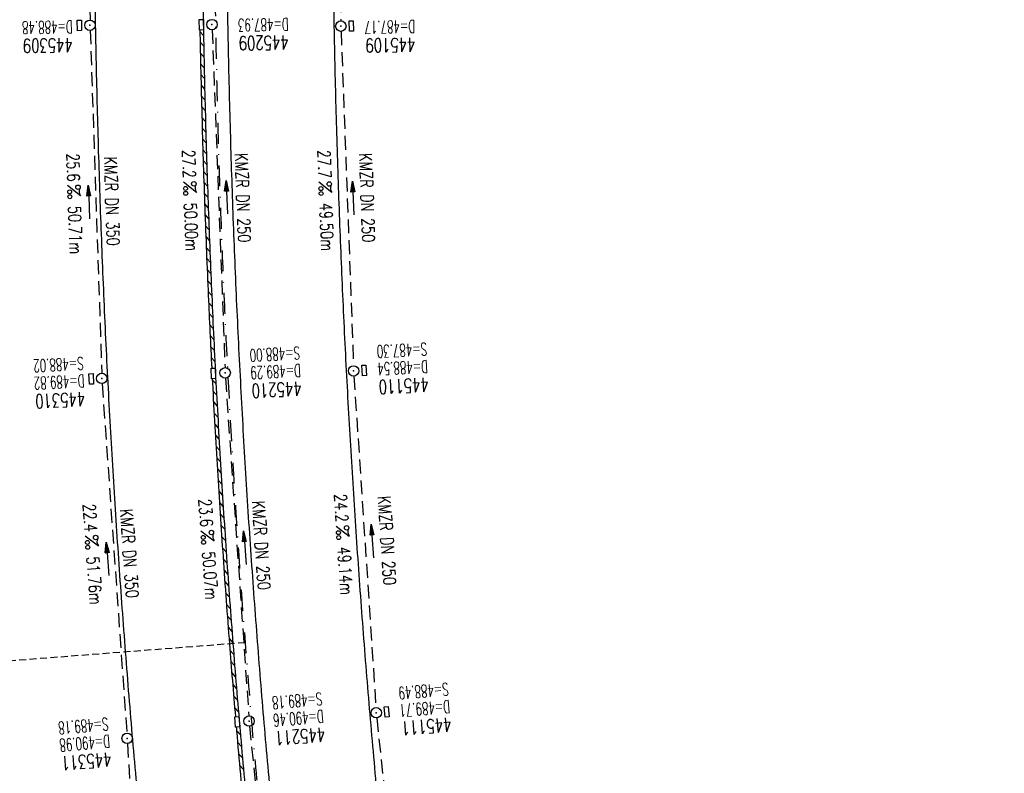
# Model space of a CAD drawing. Extents: x 459406 to 461721, y 413308 to 423218.
# Tile 84 of 256: x 460920 to 461062, y 416134 to 416242. Entities that reach past the tile are written whole.
import ezdxf
from ezdxf.enums import TextEntityAlignment as Align

# ---------------------------------------------------------------- set-up
doc = ezdxf.new("R2010")
doc.units = 0
doc.header["$LTSCALE"] = 2
doc.header["$MEASUREMENT"] = 0
for name, pattern in [('AUSGEZOGEN', [0]), ('GESTRICH-X2', [1.5, 1, -0.5]), ('GESTRICHELT', [0.75, 0.5, -0.25]), ('STRICHPT-X3', [3, 1.5, -0.75, 0, -0.75])]:
    doc.linetypes.add(name, pattern=pattern)
doc.layers.get('0').update_dxf_attribs({"linetype": 'AUSGEZOGEN'})
for name, color, linetype in [('ACHSE', 1, 'STRICHPT-X3'), ('FBR', 8, 'CONTINUOUS'), ('HEKTOM', 1, 'GESTRICHELT'), ('KANAL', 7, 'GESTRICH-X2'), ('PFEIL', 7, 'CONTINUOUS'), ('RINNE', 200, 'CONTINUOUS'), ('SCHACHTNR', 6, 'CONTINUOUS'), ('SCHSYMBOL', 7, 'AUSGEZOGEN'), ('TEXTO', 4, 'CONTINUOUS'), ('TEXTU', 4, 'CONTINUOUS')]:
    doc.layers.add(name, color=color, linetype=linetype)
doc.styles.add('ROMANS', font='romans.shx', dxfattribs={"width": 0.8})

# ---------------------------------------------------------------- blocks, each defined once
blk = doc.blocks.new('GST')
at = {"color": 0}
blk.add_circle((0, 0), 0.75, dxfattribs=at)
blk.add_point((0, 0), dxfattribs=at)
blk = doc.blocks.new('13')
blk.add_lwpolyline([(0.76, 1.22), (-0.75, 1.22), (-0.75, 1.8), (0.76, 1.8)], close=True)
at = {"rotation": 180}
blk.add_blockref('GST', (0, 0), dxfattribs=at)
blk = doc.blocks.new('PROM')
blk.add_line((1.57, 1.82), (0.02, 0.02))
for centre, radius in [((0.32, 1.51), 0.317), ((0.94, 0.29), 0.283), ((1.64, 0.29), 0.283)]:
    blk.add_circle(centre, radius)
blk.add_arc((0.99, 2.68), 1.03, 239.1414, 303.3549)
blk = doc.blocks.new('PFEIL2')
at = {"color": 0}
for p, q in [((0.88, 0), (-2.4, -0.01)), ((0.88, -0.27), (0.88, 0.28)), ((0.88, 0.28), (2.43, 0.01)), ((0.91, 0.27), (0.88, 0.26)), ((0.97, 0.26), (0.88, 0.25)), ((1.02, 0.25), (0.88, 0.23)), ((1.07, 0.24), (0.88, 0.21)), ((1.13, 0.23), (0.88, 0.19)), ((1.18, 0.22), (0.88, 0.17)), ((1.24, 0.21), (0.88, 0.15)), ((1.29, 0.21), (0.88, 0.14)), ((1.34, 0.2), (0.88, 0.12)), ((1.4, 0.19), (0.88, 0.1)), ((1.45, 0.18), (0.88, 0.08)), ((1.51, 0.17), (0.88, 0.06)), ((1.56, 0.16), (0.88, 0.04)), ((1.61, 0.15), (0.88, 0.02)), ((1.67, 0.14), (0.88, 0.01)), ((1.72, 0.13), (0.88, -0.01)), ((1.78, 0.12), (0.88, -0.03)), ((1.83, 0.11), (0.88, -0.05)), ((1.88, 0.1), (0.88, -0.07)), ((1.94, 0.09), (0.88, -0.09)), ((2.05, 0.08), (0.88, -0.12)), ((1.99, 0.08), (0.88, -0.11)), ((2.1, 0.07), (0.88, -0.14)), ((2.15, 0.06), (0.88, -0.16)), ((2.21, 0.05), (0.88, -0.18)), ((2.26, 0.04), (0.88, -0.2)), ((2.32, 0.03), (0.88, -0.22)), ((2.37, 0.02), (0.88, -0.23)), ((2.42, 0.01), (0.88, -0.25)), ((2.43, 0.01), (0.88, -0.27))]:
    blk.add_line(p, q, dxfattribs=at)
blk = doc.blocks.new('10')
blk.add_blockref('GST', (0, 0))
blk = doc.blocks.new('17')
blk.add_lwpolyline([(-0.76, -1.22), (0.75, -1.22), (0.75, -1.8), (-0.76, -1.8)], close=True)
blk.add_blockref('GST', (0, 0))

msp = doc.modelspace()

# ---------------------------------------------------------------- linework, layer by layer
at = {"layer": 'ACHSE', "flags": 128}
msp.add_lwpolyline([(460985.55, 416976.25), (460982.74, 416926.33), (460979.94, 416876.41), (460977.13, 416826.49), (460974.32, 416776.57), (460971.52, 416726.64), (460968.71, 416676.72), (460965.91, 416626.8), (460963.1, 416576.88, 0), (460961.73, 416552.57, 0), (460960.29, 416526.96, -0.000009), (460958.89, 416502, 0.00001), (460957.49, 416477.04, 0.000001), (460956.79, 416464.56, -0.000001), (460956.08, 416452.08), (460954.68, 416427.12), (460953.28, 416402.16), (460951.88, 416377.2, 0.000027), (460951.18, 416364.91, -0.000114), (460950.49, 416352.62, -0.000169), (460950.49, 416352.58, 0.000019), (460950.47, 416352.23, 0.002347), (460949.96, 416342.5, 0.0015), (460949.28, 416327.26, 0.002663), (460948.89, 416316.3, 0.002084), (460948.51, 416302.28, 0.002087), (460948.28, 416289.78, 0.002085), (460948.16, 416277.28, 0.002085), (460948.14, 416264.78, 0.002085), (460948.22, 416252.28, 0.002086), (460948.41, 416239.77, 0.002088), (460948.7, 416227.28, 0.002084), (460949.09, 416214.79, 0.002083), (460949.59, 416202.3, 0.002081), (460950.2, 416189.81, 0.002082), (460950.91, 416177.34, 0.002086), (460951.72, 416164.86, 0.002086), (460952.64, 416152.4, 0.002087), (460953.65, 416139.94, 0.002084), (460954.78, 416127.49, 0.002085), (460956.01, 416115.04, 0.002088), (460957.34, 416102.62, 0.002086), (460958.77, 416090.21, 0.002083), (460960.31, 416077.8, 0.002082), (460961.96, 416065.39, 0.002087), (460963.7, 416053.03, 0.002086), (460965.55, 416040.67, 0.002083), (460967.5, 416028.32, 0.00208), (460969.55, 416015.99, 0.002081), (460971.71, 416003.67, 0.002087), (460973.97, 415991.38, 0.002089), (460976.33, 415979.11, 0.002087), (460978.79, 415966.87, 0.002082), (460981.36, 415954.62, 0.002082), (460984.15, 415941.87, 0.002276), (460986.8, 415930.22, 0.001902), (460990.24, 415915.65, 0.002837), (460992.65, 415905.91, 0.000643), (460995.49, 415894.71, 0.001405), (460996.81, 415889.6, 0), (460998.53, 415883.01, 0.000001), (460998.87, 415881.7), (461005.19, 415857.51, 0.000017), (461008.35, 415845.42, -0.000015), (461011.51, 415833.32, -0.000002), (461014.67, 415821.23, -0.000002), (461017.83, 415809.14, -0.000001), (461020.99, 415797.04, 0.000005), (461024.15, 415784.95), (461030.47, 415760.76), (461036.79, 415736.57, 0.000028), (461038.98, 415728.17, -0.000015), (461041.18, 415719.76, -0.00065), (461041.49, 415718.58, -0.000124), (461043.09, 415712.38, -0.002577), (461045.47, 415702.95, -0.001641), (461049.08, 415688.11, -0.002531), (461051.66, 415677.11, -0.002087), (461054.67, 415663.74, -0.002079), (461057.31, 415651.53, -0.002077), (461059.85, 415639.28, -0.002078), (461062.3, 415627.01, -0.002083), (461064.63, 415614.74, -0.002085), (461066.86, 415602.46, -0.00208), (461068.99, 415590.13, -0.00208), (461071.02, 415577.79, -0.002082), (461072.95, 415565.44, -0.002086), (461074.77, 415553.08, -0.002086), (461076.49, 415540.7, -0.002081), (461078.11, 415528.31, -0.002078), (461079.62, 415515.89, -0.00208), (461081.03, 415503.45, -0.002087), (461082.34, 415491.04, -0.002085), (461083.54, 415478.62, -0.002078), (461084.64, 415466.15, -0.002076), (461085.64, 415453.67, -0.002082), (461086.53, 415441.22, -0.002088), (461087.32, 415428.75, -0.002085), (461088, 415416.26, -0.002081), (461088.58, 415403.77, -0.002082), (461089.06, 415391.28, -0.00208), (461089.43, 415378.79, -0.002078), (461089.7, 415366.29, -0.002082), (461089.86, 415353.79, -0.002085), (461089.92, 415341.29, -0.002085), (461089.88, 415328.8, -0.002082), (461089.73, 415316.3, -0.002078), (461089.48, 415303.79, -0.00208), (461089.12, 415291.3, -0.002082), (461088.66, 415278.81, -0.002084), (461088.09, 415266.33, -0.002082), (461087.43, 415253.85, -0.00208), (461086.65, 415241.37, -0.002079), (461085.78, 415228.9, -0.00208), (461084.8, 415216.44, -0.002085), (461083.63, 415203.06, -0.002418), (461082.53, 415191.54, -0.001753), (461080.94, 415176.37, -0.002741), (461079.84, 415166.68, -0.000279), (461078.8, 415158.04, -0.000933), (461078.49, 415155.46, -0.000004), (461077.26, 415145.58, -0.00001), (461076.8, 415141.87), (461073.72, 415117.06, 0.000001), (461071.82, 415101.73, 0.000001), (461070.64, 415092.25, 0.000018), (461069.1, 415079.85, -0.000014), (461067.56, 415067.44, -0.000008), (461066.02, 415055.04, 0.000011), (461064.48, 415042.63), (461058.33, 414993.01), (461052.17, 414943.39, -0.000009), (461049.09, 414918.58, 0.000009), (461046.01, 414893.77), (461039.85, 414844.16), (461033.69, 414794.54), (461027.53, 414744.92, -0.00001), (461024.45, 414720.11, 0.00001), (461021.37, 414695.3, 0.000001), (461018.29, 414670.49, -0.000001), (461015.21, 414645.68, 0), (461011.18, 414613.23, -0.000001), (461009.05, 414596.06, -0.000009), (461005.97, 414571.25, 0.00001), (461002.89, 414546.44), (460996.73, 414496.82), (460990.57, 414447.2), (460984.41, 414397.58, -0.000009), (460981.33, 414372.77, 0.000009), (460978.25, 414347.96), (460972.09, 414298.34), (460965.94, 414248.72), (460959.78, 414199.11, -0.00001), (460956.7, 414174.3, 0.00001), (460953.62, 414149.49, 0.000001), (460950.54, 414124.68, -0.000001), (460947.46, 414099.87, 0), (460943.43, 414067.42, -0.000001), (460941.3, 414050.25, -0.000009), (460938.22, 414025.44, 0.00001), (460935.14, 414000.63), (460928.98, 413951.01), (460922.82, 413901.39, 0.000001), (460919.74, 413876.58, -0.000001), (460916.66, 413851.77, -0.00001), (460913.58, 413826.96, 0.00001), (460910.5, 413802.15), (460904.34, 413752.53), (460898.18, 413702.91), (460892.03, 413653.29, -0.00001), (460888.95, 413628.49, 0.00001), (460885.86, 413603.68, 0.000001), (460882.79, 413578.87, -0.000001), (460879.71, 413554.06, 0), (460875.68, 413521.61, -0.000001), (460873.55, 413504.44, -0.000009), (460870.47, 413479.63, 0.00001), (460867.39, 413454.82), (460861.23, 413405.2), (460855.07, 413355.58, -0.000004), (460853.23, 413340.79, -0.000002), (460849.4, 413309.93)], format="xyb", dxfattribs=at)
at = {"layer": 'FBR'}
for points in [[(460939.56, 416465.53, -0.000001), (460938.86, 416453.05)], [(460955.04, 416464.66, -0.000001), (460954.34, 416452.18)], [(460958.53, 416464.46, -0.000001), (460957.83, 416451.98)], [(460973.76, 416463.6, -0.000001), (460973.06, 416451.12)], [(460992.76, 415983.69, 0.000224), (460993.01, 415982.39, 0.002087), (460995.44, 415970.29, 0.002082), (460997.99, 415958.18, 0.002082), (461000.74, 415945.56, 0.002276), (461003.36, 415934.07, 0.001902), (461006.77, 415919.63, 0.002837), (461009.13, 415910.07, 0.000643), (461011.96, 415898.92, 0.001405), (461013.26, 415893.89), (461014.98, 415887.31, 0.000001), (461015.32, 415886), (461021.64, 415861.81, 0.000017), (461024.8, 415849.72, -0.000015), (461027.96, 415837.62, -0.000002), (461031.12, 415825.53, -0.000002), (461034.28, 415813.43, -0.000001), (461037.44, 415801.34, 0.000005), (461040.6, 415789.24)], [(461009.82, 415832.88, -0.000002), (461012.98, 415820.79, -0.000002), (461016.14, 415808.69, -0.000001), (461019.3, 415796.6, 0.000005)], [(461013.2, 415833.77, -0.000002), (461016.36, 415821.67, -0.000002), (461019.52, 415809.58, -0.000001), (461022.68, 415797.48, 0.000005)], [(460959.44, 415976.9, 0.000181), (460959.65, 415975.83, 0.002087), (460962.14, 415963.45, 0.002082), (460964.74, 415951.06, 0.002082), (460967.56, 415938.17, 0.002276), (460970.24, 415926.37, 0.001902), (460973.72, 415911.68, 0.002837), (460976.16, 415901.75, 0.000643), (460979.02, 415890.51, 0.001405), (460980.36, 415885.3), (460982.08, 415878.72, 0.000001), (460982.42, 415877.4), (460988.74, 415853.21, 0.000017), (460991.9, 415841.12, -0.000015), (460995.06, 415829.03, -0.000002), (460998.22, 415816.93, -0.000002), (461001.38, 415804.84, -0.000001), (461004.54, 415792.74, 0.000005), (461007.7, 415780.65)], [(460930.97, 416252.09, 0.002086), (460931.16, 416239.44, 0.002088), (460931.46, 416226.81, 0.002084), (460931.86, 416214.18, 0.002083), (460932.36, 416201.54, 0.002081), (460932.97, 416188.91, 0.002082), (460933.69, 416176.29, 0.002086), (460934.51, 416163.67, 0.002086), (460935.44, 416151.06, 0.002087), (460936.47, 416138.46, 0.002084), (460937.61, 416125.86, 0.002085), (460938.85, 416113.27, 0.002088), (460940.19, 416100.71, 0.002086), (460941.64, 416088.16, 0.002083), (460943.2, 416075.6, 0.002082), (460944.86, 416063.05, 0.002087), (460946.63, 416050.55, 0.002086), (460948.5, 416038.05, 0.002083), (460950.47, 416025.55, 0.00208), (460952.55, 416013.08, 0.002081), (460954.73, 416000.63, 0.00165), (460956.53, 415990.79, 0.002089)], [(460946.47, 416252.26, 0.002086), (460946.66, 416239.74, 0.002088), (460946.95, 416227.23, 0.002084), (460947.35, 416214.73, 0.002083), (460947.85, 416202.22, 0.002081), (460948.45, 416189.72, 0.002082), (460949.16, 416177.23, 0.002086), (460949.97, 416164.74, 0.002086), (460950.89, 416152.26, 0.002087), (460951.91, 416139.79, 0.002084), (460953.04, 416127.32, 0.002085), (460954.27, 416114.86, 0.002088), (460955.6, 416102.43, 0.002086), (460957.03, 416090, 0.002083), (460958.58, 416077.57, 0.002082), (460960.22, 416065.15, 0.002087), (460961.97, 416052.78, 0.002086), (460963.82, 416040.41, 0.002083), (460965.77, 416028.04, 0.00208), (460967.83, 416015.69, 0.002081)], [(460949.97, 416252.3, 0.002086), (460950.16, 416239.81, 0.002088), (460950.45, 416227.33, 0.002084), (460950.84, 416214.86, 0.002083), (460951.34, 416202.38, 0.002081), (460951.95, 416189.9, 0.002082), (460952.65, 416177.44, 0.002086), (460953.46, 416164.98, 0.002086), (460954.38, 416152.53, 0.002087), (460955.4, 416140.09, 0.002084), (460956.52, 416127.65, 0.002085), (460957.75, 416115.22, 0.002088), (460959.08, 416102.81, 0.002086), (460960.51, 416090.42, 0.002083), (460962.05, 416078.02, 0.002082), (460963.69, 416065.63, 0.002087), (460965.43, 416053.28, 0.002086), (460967.28, 416040.94, 0.002083), (460969.23, 416028.6, 0.00208), (460971.28, 416016.28, 0.002081)], [(460965.22, 416252.46, 0.002086), (460965.4, 416240.1, 0.002088), (460965.69, 416227.75, 0.002084), (460966.08, 416215.4, 0.002083), (460966.58, 416203.05, 0.002081), (460967.18, 416190.7, 0.002082), (460967.88, 416178.37, 0.002086), (460968.68, 416166.04, 0.002086), (460969.58, 416153.71, 0.002087), (460970.59, 416141.4, 0.002084), (460971.7, 416129.09, 0.002085), (460972.92, 416116.78, 0.002088), (460974.23, 416104.5, 0.002086), (460975.65, 416092.23, 0.002083), (460977.17, 416079.96, 0.002082), (460978.8, 416067.69, 0.002087), (460980.52, 416055.47, 0.002086), (460982.35, 416043.26, 0.002083), (460984.28, 416031.04, 0.00208), (460986.31, 416018.85, 0.002081), (460988.44, 416006.68, 0.001692), (460990.25, 415996.82, 0.001692)]]:
    msp.add_lwpolyline(points, format="xyb", dxfattribs=at)
at = {"layer": 'HEKTOM'}
msp.add_line((460952.62, 416152.41), (460912.75, 416149.31), dxfattribs=at)
at = {"layer": 'KANAL'}
for p, q in [((460930.31, 416291.25), (460930.38, 416241.75)), ((460966.16, 416289.84), (460966.38, 416241.62)), ((460947.91, 416240.34), (460949.75, 416191.88)), ((460930.41, 416240.25), (460932.06, 416191.06)), ((460966.41, 416240.12), (460968.19, 416192.16)), ((460932.12, 416189.56), (460935.66, 416139.44)), ((460949.81, 416190.38), (460953.16, 416141.91)), ((460968.25, 416190.66), (460971.41, 416143.12)), ((460971.53, 416141.62), (460976.53, 416094.34)), ((460953.28, 416140.44), (460958, 416092.25)), ((460935.75, 416137.94), (460938.75, 416088.62))]:
    msp.add_line(p, q, dxfattribs=at)
at = {"layer": 'RINNE'}
for p, q in [((460946.15, 416240.07), (460946.66, 416239.5)), ((460946.18, 416238.54), (460946.69, 416237.97)), ((460946.21, 416237.01), (460946.72, 416236.44)), ((460946.25, 416235.47), (460946.76, 416234.9)), ((460946.28, 416233.94), (460946.79, 416233.36)), ((460946.32, 416232.4), (460946.83, 416231.82)), ((460946.35, 416230.86), (460946.87, 416230.28)), ((460946.39, 416229.31), (460946.91, 416228.74)), ((460946.43, 416227.77), (460946.95, 416227.19)), ((460946.48, 416226.22), (460946.99, 416225.65)), ((460946.52, 416224.68), (460947.04, 416224.1)), ((460946.57, 416223.13), (460947.09, 416222.55)), ((460946.62, 416221.57), (460947.13, 416221)), ((460946.67, 416220.02), (460947.18, 416219.44)), ((460946.72, 416218.47), (460947.24, 416217.89)), ((460946.77, 416216.91), (460947.29, 416216.33)), ((460946.82, 416215.35), (460947.34, 416214.77)), ((460946.88, 416213.79), (460947.4, 416213.21)), ((460946.94, 416212.22), (460947.46, 416211.64)), ((460947, 416210.66), (460947.52, 416210.08)), ((460947.06, 416209.09), (460947.58, 416208.51)), ((460947.12, 416207.52), (460947.65, 416206.94)), ((460947.19, 416205.95), (460947.71, 416205.37)), ((460947.25, 416204.38), (460947.78, 416203.8)), ((460947.32, 416202.81), (460947.85, 416202.22)), ((460947.39, 416201.23), (460947.92, 416200.64)), ((460947.46, 416199.65), (460947.99, 416199.06)), ((460947.54, 416198.07), (460948.06, 416197.48)), ((460947.61, 416196.49), (460948.14, 416195.9)), ((460947.69, 416194.91), (460948.22, 416194.31)), ((460947.77, 416193.32), (460948.3, 416192.73)), ((460947.93, 416190.14), (460948.46, 416189.55)), ((460948.01, 416188.55), (460948.55, 416187.95)), ((460948.1, 416186.95), (460948.63, 416186.36)), ((460948.19, 416185.36), (460948.72, 416184.76)), ((460948.28, 416183.76), (460948.81, 416183.16)), ((460948.37, 416182.16), (460948.9, 416181.56)), ((460948.46, 416180.56), (460949, 416179.96)), ((460948.56, 416178.95), (460949.09, 416178.35)), ((460948.65, 416177.35), (460949.19, 416176.75)), ((460948.75, 416175.74), (460949.29, 416175.14)), ((460948.85, 416174.13), (460949.39, 416173.53)), ((460948.95, 416172.52), (460949.49, 416171.91)), ((460949.06, 416170.9), (460949.6, 416170.3)), ((460949.16, 416169.28), (460949.71, 416168.68)), ((460949.27, 416167.66), (460949.81, 416167.06)), ((460949.38, 416166.04), (460949.92, 416165.44)), ((460949.49, 416164.42), (460950.04, 416163.81)), ((460949.61, 416162.8), (460950.15, 416162.19)), ((460949.72, 416161.17), (460950.27, 416160.56)), ((460949.84, 416159.54), (460950.39, 416158.93)), ((460949.96, 416157.91), (460950.51, 416157.3)), ((460950.08, 416156.27), (460950.63, 416155.66)), ((460950.21, 416154.64), (460950.75, 416154.02)), ((460950.33, 416153), (460950.88, 416152.38)), ((460950.46, 416151.36), (460951.01, 416150.74)), ((460950.59, 416149.71), (460951.14, 416149.1)), ((460950.72, 416148.07), (460951.27, 416147.45)), ((460950.85, 416146.42), (460951.41, 416145.81)), ((460950.99, 416144.77), (460951.54, 416144.15)), ((460951.13, 416143.12), (460951.68, 416142.5)), ((460951.41, 416139.81), (460951.96, 416139.19)), ((460951.55, 416138.15), (460952.11, 416137.53)), ((460951.7, 416136.49), (460952.25, 416135.87)), ((460951.84, 416134.83), (460952.4, 416134.2))]:
    msp.add_line(p, q, dxfattribs=at)
for points in [[(460946.65, 416240.31, 0.000095), (460946.66, 416239.74, 0.002088), (460946.95, 416227.23, 0.002084), (460947.35, 416214.73, 0.002083), (460947.85, 416202.22, 0.002081), (460948.45, 416189.72, 0.002082), (460949.16, 416177.23, 0.002086), (460949.97, 416164.74, 0.002086), (460950.89, 416152.26, 0.002087), (460951.91, 416139.79, 0.002084), (460953.04, 416127.32, 0.002085), (460954.27, 416114.86, 0.002088), (460955.6, 416102.43, 0.002086), (460957.03, 416090, 0.002083), (460958.58, 416077.57, 0.002082), (460960.22, 416065.15, 0.002087), (460961.97, 416052.78, 0.002086), (460963.82, 416040.41, 0.002083), (460965.77, 416028.04, 0.00208), (460967.83, 416015.69, 0.000156), (460967.99, 416014.76, 0.002087)], [(460946.15, 416240.3, 0.000095), (460946.16, 416239.73, 0.002088), (460946.45, 416227.22, 0.002084), (460946.85, 416214.71, 0.002083), (460947.35, 416202.2, 0.001734), (460947.84, 416191.78, 0.002082)], [(460947.92, 416190.28, 0.000097), (460947.95, 416189.69, 0.002082), (460948.66, 416177.2, 0.002086), (460949.47, 416164.71, 0.002086), (460950.39, 416152.22, 0.001747), (460951.24, 416141.78, 0.002084)], [(460951.37, 416140.28, 0.000089), (460951.41, 416139.75, 0.002084), (460952.54, 416127.28, 0.002085), (460953.77, 416114.81, 0.002088), (460955.1, 416102.37, 0.001731), (460956.29, 416092.06, 0.002083)]]:
    msp.add_lwpolyline(points, format="xyb", dxfattribs=at)
at = {"layer": 'SCHSYMBOL'}
for points in [[(460948.33, 416191.81), (460948.41, 416190.3), (460947.83, 416190.27), (460947.75, 416191.78)], [(460951.74, 416141.82), (460951.87, 416140.32), (460951.28, 416140.28), (460951.16, 416141.77)]]:
    msp.add_lwpolyline(points, close=True, dxfattribs=at)

# ---------------------------------------------------------------- block references
at = {"layer": 'PFEIL'}
for p, rotation in [((460930.22, 416215.62), 91.92019999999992), ((460950, 416216.31), 92.1618), ((460968.13, 416216.19), 92.12220000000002), ((460952.6, 416166.04), 93.93519999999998), ((460970.9, 416166.98), 93.79340000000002), ((460932.9, 416164.43), 94.03399999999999)]:
    msp.add_blockref('PFEIL2', p, dxfattribs=dict(at, rotation=rotation))
at = {"layer": 'SCHSYMBOL'}
for name, p, rotation in [('17', (460930.37, 416240.99), 271.0387), ('17', (460947.88, 416241.08), 271.0475), ('13', (460966.37, 416240.86), 271.0691), ('17', (460932.07, 416190.32), 272.9539), ('GST', (460949.77, 416191.12), 272.9580999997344), ('13', (460968.2, 416191.4), 272.9842), ('13', (460971.45, 416142.36), 274.8853), ('GST', (460953.2, 416141.17), 274.8713999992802), ('10', (460935.71, 416138.69), 274.9087)]:
    msp.add_blockref(name, p, dxfattribs=dict(at, rotation=rotation))
at = {"layer": 'TEXTU'}
for p, rotation in [((460927.14, 416218.02), 271.9202), ((460943.76, 416218.5), 272.1618), ((460963.19, 416218.48), 272.1222), ((460946.27, 416168.43), 273.9352), ((460965.67, 416169.11), 273.7934), ((460929.66, 416167.71), 274.034)]:
    msp.add_blockref('PROM', p, dxfattribs=dict(at, rotation=rotation))

# ---------------------------------------------------------------- texts
at = {"layer": 'SCHACHTNR', "style": 'ROMANS'}
for s, height, rotation, width, p in [('D=487.93', 1.8, 181.0475, 0.6, (460958.86, 416242.03)), ('D=488.48', 1.8, 181.0387, 0.6, (460927.88, 416241.66)), ('D=487.17', 1.8, 181.0691, 0.6, (460977.01, 416241.71)), ('445309', 2, 181.0387, 0.7, (460927.91, 416239.16)), ('445209', 2, 181.0475, 0.7, (460958.89, 416239.53)), ('445109', 2, 181.0691, 0.7, (460977.07, 416239.21)), ('S=487.30', 1.8, 182.9842, 0.6, (460978.7, 416195.44)), ('S=488.00', 1.8, 182.9581, 0.6, (460960.46, 416194.88)), ('S=488.02', 1.8, 182.9539, 0.6, (460929.41, 416193.38)), ('D=489.29', 1.8, 182.9581, 0.6, (460960.59, 416192.38)), ('D=488.54', 1.8, 182.9842, 0.6, (460978.82, 416192.94)), ('D=489.82', 1.8, 182.9539, 0.6, (460929.53, 416190.88)), ('445210', 2, 182.9581, 0.7, (460960.71, 416189.88)), ('445110', 2, 182.9842, 0.7, (460978.95, 416190.44)), ('445310', 2, 182.9539, 0.7, (460929.66, 416188.38)), ('S=488.49', 1.8, 184.8853, 0.6, (460981.76, 416146.66)), ('S=489.18', 1.8, 184.8714, 0.6, (460963.63, 416145.27)), ('D=489.71', 1.8, 184.8853, 0.6, (460981.95, 416144.16)), ('S=489.18', 1.8, 184.9087, 0.6, (460932.94, 416141.66)), ('D=490.46', 1.8, 184.8714, 0.6, (460963.82, 416142.77)), ('445111', 2, 184.8853, 0.7, (460982.17, 416141.69)), ('445211', 2, 184.8714, 0.7, (460964.04, 416140.27)), ('D=490.98', 1.8, 184.9087, 0.6, (460933.16, 416139.19)), ('445311', 2, 184.9087, 0.7, (460933.38, 416136.69))]:
    msp.add_text(s, height=height, rotation=rotation, dxfattribs=dict(at, width=width)).set_placement(p)
at = {"layer": 'TEXTO', "style": 'ROMANS', "width": 0.75}
for s, rotation, p in [('KMZR DN 350', 271.9202, (460932.62, 416215.72)), ('KMZR DN 250', 272.1618, (460951.41, 416216.2)), ('KMZR DN 250', 272.1222, (460969.24, 416216.21)), ('KMZR DN 250', 273.7934, (460972.1, 416167)), ('KMZR DN 250', 273.9352, (460954.06, 416166.31)), ('KMZR DN 350', 274.034, (460935.13, 416165.15))]:
    msp.add_text(s, height=1.8, rotation=rotation, dxfattribs=at).set_placement(p, align=Align.CENTER)
at = {"layer": 'TEXTU', "style": 'ROMANS', "width": 0.75}
for s, rotation, p in [('25.6', 271.9202, (460927, 416222.59)), ('27.2', 272.1618, (460943.59, 416223.09)), ('27.7', 272.1222, (460963.03, 416223.06)), ('50.71m', 271.9202, (460927.25, 416215.03)), ('50.00m', 272.1618, (460943.87, 416215.49)), ('49.50m', 272.1222, (460963.31, 416215.47)), ('23.6', 273.9352, (460945.95, 416173)), ('24.2', 273.7934, (460965.38, 416173.69)), ('22.4', 274.034, (460929.34, 416172.28)), ('49.14m', 273.7934, (460965.88, 416166.12)), ('51.76m', 274.034, (460929.87, 416164.72)), ('50.07m', 273.9352, (460946.48, 416165.44))]:
    msp.add_text(s, height=1.8, rotation=rotation, dxfattribs=at).set_placement(p)

doc.saveas('drawing.dxf')
